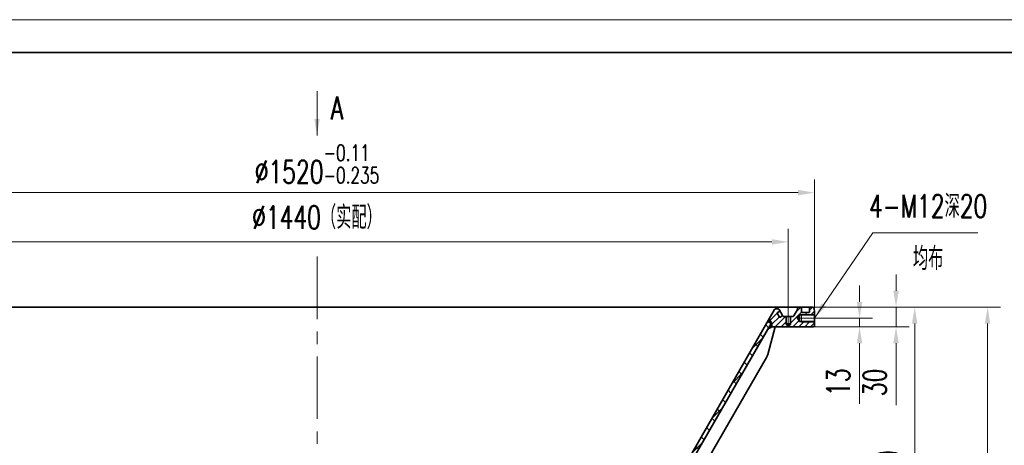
# Model space of a CAD drawing. Header units: millimetres. Extents: x -250 to 3950, y -50 to 2920.
# Tile 4 of 8: x 536 to 2040, y 2270 to 2920. Entities that reach past the tile are written whole.
import ezdxf

# ---------------------------------------------------------------- set-up
doc = ezdxf.new("R2010")
doc.units = ezdxf.units.MM
doc.header["$LTSCALE"] = 3
doc.linetypes.add('CENTER', pattern=[50.8, 31.75, -6.35, 6.35, -6.35])
for name, color, linetype, lineweight in [('YGJ波浪线', 3, 'Continuous', 15), ('YGJ粗实线', 7, 'Continuous', 35), ('YGJ细实线', 3, 'Continuous', 15), ('YGJ细点画线', 1, 'CENTER', 15)]:
    doc.layers.add(name, color=color, linetype=linetype, lineweight=lineweight)
doc.styles.add('HC_GBDIM', font='romans.shx', dxfattribs={"width": 0.7, "bigfont": 'hzdx.shx'})
doc.styles.add('标准', font='romans.shx', dxfattribs={"width": 0.7, "bigfont": 'hzdx.shx'})
doc.dimstyles.new('HC_GBDIM', dxfattribs={"dimtxt": 3.5, "dimasz": 2.5, "dimexe": 2, "dimexo": 0, "dimgap": 1.5, "dimtad": 1, "dimdec": 1, "dimzin": 0, "dimdsep": 46, "dimtxsty": 'HC_GBDIM', "dimcen": 2.5, "dimclrd": 3, "dimclre": 3, "dimclrt": 2, "dimadec": 0, "dimazin": 0, "dimtfac": 0.714286, "dimtdec": 1, "dimtmove": 0, "dimatfit": 3, "dimfxl": 1, "dimtzin": 0, "dimlwd": -1, "dimlwe": -1, "dimarcsym": 0})

# ---------------------------------------------------------------- blocks, each defined once
blk = doc.blocks.new('*D140')
at = {"layer": 'YGJ细实线', "color": 3, "ltscale": 0.833333}
for p, q in [((230.4, 2474.9), (230.4, 2676.1)), ((1750.4, 2474.9), (1750.4, 2676.1)), ((255.4, 2656.1), (1725.4, 2656.1))]:
    blk.add_line(p, q, dxfattribs=at)
at = {"layer": 'YGJ细实线', "color": 3}
for points in [[(255.4, 2660.3), (255.4, 2651.9), (230.4, 2656.1)], [(1725.4, 2651.9), (1725.4, 2660.3), (1750.4, 2656.1)]]:
    blk.add_solid(points, dxfattribs=at)
at = {"layer": 'YGJ细实线', "color": 2, "insert": (990.4, 2699.7), "char_height": 35, "attachment_point": 5, "style": 'HC_GBDIM'}
blk.add_mtext('%%c1520{}{{\\H0.7x;{\\S-0.11^ -0.235;}}{}}', dxfattribs=at)
blk = doc.blocks.new('*D136')
at = {"layer": 'YGJ细实线', "color": 3, "ltscale": 0.833333}
for p, q in [((1875, 2506.3), (1875, 2531.3)), ((1746, 2481.3), (1895, 2481.3)), ((1875, 2481.3), (1875, 2451.3)), ((1741.4, 2451.3), (1895, 2451.3)), ((1875, 2426.3), (1875, 2331.7))]:
    blk.add_line(p, q, dxfattribs=at)
at = {"layer": 'YGJ细实线', "color": 3}
for points in [[(1870.8, 2506.3), (1879.1, 2506.3), (1875, 2481.3)], [(1879.1, 2426.3), (1870.8, 2426.3), (1875, 2451.3)]]:
    blk.add_solid(points, dxfattribs=at)
at = {"layer": 'YGJ细实线', "color": 2, "insert": (1842.5, 2366.5), "char_height": 35, "attachment_point": 5, "rotation": 90, "style": 'HC_GBDIM'}
blk.add_mtext('30', dxfattribs=at)
blk = doc.blocks.new('*D243')
at = {"layer": 'YGJ细实线', "color": 3, "ltscale": 0.833333}
for p, q in [((1679.6, 2481.3), (1923.5, 2481.3)), ((1903.5, 2456.3), (1903.5, 1943.1)), ((1403.8, 1918.1), (1923.5, 1918.1))]:
    blk.add_line(p, q, dxfattribs=at)
at = {"layer": 'YGJ细实线', "color": 3}
for points in [[(1907.6, 2456.3), (1899.3, 2456.3), (1903.5, 2481.3)], [(1899.3, 1943.1), (1907.6, 1943.1), (1903.5, 1918.1)]]:
    blk.add_solid(points, dxfattribs=at)
at = {"layer": 'YGJ细实线', "color": 2, "insert": (1854.1, 2150.4), "char_height": 35, "attachment_point": 5, "rotation": 90, "style": 'HC_GBDIM'}
blk.add_mtext('563.2{}{{\\H0.7x;{\\S-0.1^ -0.3;}}{}(实配)}', dxfattribs=at)
blk = doc.blocks.new('*D173')
at = {"layer": 'YGJ细实线', "color": 3, "ltscale": 0.833333}
for p, q in [((1324, 2481.3), (2034.8, 2481.3)), ((2014.8, 2456.3), (2014.8, 1433.3)), ((1133.4, 1408.3), (2034.8, 1408.3))]:
    blk.add_line(p, q, dxfattribs=at)
at = {"layer": 'YGJ细实线', "color": 3}
for points in [[(2019, 2456.3), (2010.6, 2456.3), (2014.8, 2481.3)], [(2010.6, 1433.3), (2019, 1433.3), (2014.8, 1408.3)]]:
    blk.add_solid(points, dxfattribs=at)
at = {"layer": 'YGJ细实线', "color": 2, "insert": (1973, 1944.8), "char_height": 35, "attachment_point": 5, "rotation": 90, "style": '标准'}
blk.add_mtext('1073(实配){}{{\\H0.7x;}{}}', dxfattribs=at)
blk = doc.blocks.new('*U142')
at = {"layer": 'YGJ粗实线'}
blk.add_line((390, 287), (0, 287), dxfattribs=at)
at = {"layer": 'YGJ细实线'}
blk.add_line((395, 292), (-25, 292), dxfattribs=at)
blk = doc.blocks.new('*D152')
at = {"layer": 'YGJ细实线', "color": 3, "ltscale": 0.833333}
for p, q in [((1819.2, 2489.3), (1819.2, 2514.3)), ((1753.5, 2464.3), (1839.2, 2464.3)), ((1819.2, 2464.3), (1819.2, 2451.3)), ((1753.5, 2451.3), (1839.2, 2451.3)), ((1819.2, 2426.3), (1819.2, 2333.6))]:
    blk.add_line(p, q, dxfattribs=at)
at = {"layer": 'YGJ细实线', "color": 3}
for points in [[(1815, 2489.3), (1823.4, 2489.3), (1819.2, 2464.3)], [(1823.4, 2426.3), (1815, 2426.3), (1819.2, 2451.3)]]:
    blk.add_solid(points, dxfattribs=at)
at = {"layer": 'YGJ细实线', "color": 2, "insert": (1786.7, 2366.7), "char_height": 35, "attachment_point": 5, "rotation": 90, "style": 'HC_GBDIM'}
blk.add_mtext('13', dxfattribs=at)
blk = doc.blocks.new('*D247')
at = {"layer": 'YGJ细实线', "color": 3}
for p, q in [((270.4, 2482.5), (270.4, 2600.9)), ((1710.4, 2482.5), (1710.4, 2600.9)), ((295.4, 2580.9), (1685.4, 2580.9))]:
    blk.add_line(p, q, dxfattribs=at)
for points in [[(295.4, 2585), (295.4, 2576.7), (270.4, 2580.9)], [(1685.4, 2576.7), (1685.4, 2585), (1710.4, 2580.9)]]:
    blk.add_solid(points, dxfattribs=at)
at = {"layer": 'YGJ细实线', "color": 2, "insert": (990.4, 2618), "char_height": 35, "attachment_point": 5, "style": '标准'}
blk.add_mtext('%%c1440（实配）{}{{\\H0.7x;}{}}', dxfattribs=at)
blk = doc.blocks.new('SZCJ')
at = {"layer": 'YGJ粗实线', "ltscale": 0.833333}
for p, q in [((-849.8, 176.4), (-838.5, 134.2)), ((-849.8, 176.4), (-844.8, 176.4)), ((-844.8, 176.4), (-838.5, 172.8)), ((-838.5, 172.8), (-571.6, -289.5)), ((-836.5, 129.4), (-569.8, -332.6)), ((-569.8, -299.6), (-571.6, -289.5)), ((-569.8, -299.6), (-569.8, -332.6))]:
    blk.add_line(p, q, dxfattribs=at)
blk.add_arc((-819.2, 139.4), 20, 195, 210, dxfattribs=at)

msp = doc.modelspace()

# ---------------------------------------------------------------- hatches: boundary and pattern name
at = {"layer": 'YGJ细实线'}
h = msp.add_hatch(dxfattribs=at)
h.set_pattern_fill('ANSI31', color=3, scale=2)
h.set_pattern_definition([(45, (-24.7897, 511.552), (-4.490128, 4.490128), [])])
h.paths.add_polyline_path([(1707.388, 2455.832), (1707.388, 2454.832), (1707.838, 2454.832), (1707.838, 2454.341), (1707.838, 2453.832), (1710.388, 2452.36), (1710.388, 2451.36), (1690.388, 2451.334), (1687.388, 2451.334), (1685.388, 2451.334), (1685.388, 2456.279), (1681.233, 2463.475), (1689.522, 2477.832, -0.26794919), (1691.254, 2478.832), (1694.656, 2478.832, -0.26794412), (1696.388, 2477.832), (1697.555, 2475.81, -0.41054686), (1697.369, 2475.132), (1693.645, 2472.982, 0.41421356), (1693.462, 2472.299), (1697.058, 2466.071, 0.41421356), (1697.745, 2465.881), (1701.469, 2468.031, -0.41421356), (1702.152, 2467.848), (1702.739, 2466.832), (1703.894, 2466.832), (1706.388, 2466.832), (1706.988, 2466.832), (1706.988, 2455.832)])
h.paths.add_polyline_path([(1713.788, 2455.832), (1713.788, 2466.832), (1714.388, 2466.832), (1716.882, 2466.832), (1718.037, 2466.832), (1718.614, 2467.832), (1724.388, 2477.832), (1724.388, 2481.334), (1730.088, 2481.334, -0.41421356), (1730.388, 2481.034), (1730.388, 2473.832, 0.41421356), (1730.888, 2473.332), (1742.388, 2473.332, 0.41421356), (1742.888, 2473.832), (1742.888, 2481.032, -0.41421356), (1743.188, 2481.332), (1747.74, 2481.332, -0.3515871), (1749.621, 2479.681), (1750.312, 2475.765, -0.04366094), (1750.388, 2474.896), (1750.388, 2470.334), (1730.388, 2470.334), (1730.388, 2469.434), (1727.388, 2469.434), (1724.444, 2464.334), (1727.388, 2459.234), (1730.388, 2459.234), (1730.388, 2458.334), (1750.388, 2458.334), (1750.388, 2453.334, -0.41421356), (1748.388, 2451.334), (1741.443, 2451.334), (1710.388, 2451.334), (1710.388, 2452.36), (1712.938, 2453.832), (1712.938, 2454.341), (1712.938, 2454.832), (1713.388, 2454.832), (1713.388, 2455.832)])
h.paths.add_polyline_path([(290.388, 2451.334), (293.388, 2451.334), (295.388, 2451.334), (295.388, 2456.279), (299.543, 2463.475), (291.254, 2477.832, 0.26794919), (289.522, 2478.832), (286.12, 2478.832, 0.26794412), (284.388, 2477.832), (283.221, 2475.81, 0.41054686), (283.407, 2475.132), (287.131, 2472.982, -0.41421356), (287.314, 2472.299), (283.714, 2466.064, -0.41421356), (283.031, 2465.881), (279.307, 2468.031, 0.41421356), (278.614, 2467.832), (278.037, 2466.832), (276.882, 2466.832), (274.388, 2466.832), (273.788, 2466.832), (273.788, 2454.832), (273.388, 2454.832), (272.938, 2454.832), (272.938, 2453.832), (270.388, 2452.36), (270.388, 2452.026), (270.388, 2451.334)])
h.paths.add_polyline_path([(267.388, 2454.832), (266.988, 2454.832), (266.988, 2466.832), (266.388, 2466.832), (263.894, 2466.832), (262.739, 2466.832), (262.161, 2467.832), (256.388, 2477.832), (256.388, 2481.334), (250.688, 2481.334, 0.41421356), (250.388, 2481.034), (250.388, 2473.832, -0.41421356), (249.888, 2473.332), (238.388, 2473.332, -0.41421356), (237.888, 2473.832), (237.888, 2481.032, 0.41421356), (237.588, 2481.334), (233.124, 2481.334, 0.36397023), (231.155, 2479.681), (230.464, 2475.765, 0.04366094), (230.388, 2474.896), (230.388, 2470.334), (250.388, 2470.334), (250.388, 2469.434), (253.388, 2469.434), (256.332, 2464.334), (253.388, 2459.234), (250.388, 2459.234), (250.388, 2458.334), (230.388, 2458.334), (230.388, 2453.334, 0.41421356), (232.388, 2451.334), (270.067, 2451.334), (270.388, 2452.026), (270.388, 2452.36), (267.838, 2453.832), (267.838, 2454.832)])
h = msp.add_hatch(dxfattribs=at)
h.set_pattern_fill('ANSI37', color=256, scale=5, angle=180)
h.set_pattern_definition([(45, (-90.044, 111.53), (-11.22532, 11.22532), []), (135, (-90.044, 111.53), (-11.22532, -11.22532), [])])
h.paths.add_polyline_path([(1678.888, 2459.413), (1684.084, 2456.413), (1407.084, 1976.635), (1401.888, 1979.635)])
h = msp.add_hatch(dxfattribs=at)
h.set_pattern_fill('ANSI37', color=3, scale=0.25, angle=180)
h.set_pattern_definition([(45, (-90.04356, 111.53), (-0.561266, 0.561266), []), (135, (-90.04356, 111.53), (-0.561266, -0.561266), [])])
h.paths.add_polyline_path([(1681.151, 2451.334), (1684.084, 2456.413), (1678.888, 2459.413), (1681.233, 2463.475), (1685.388, 2456.279), (1685.388, 2451.334)])
h.paths.add_polyline_path([(1685.388, 2451.334), (1679.033, 2447.665), (1681.151, 2451.334)])

# ---------------------------------------------------------------- linework, layer by layer
at = {"layer": 'YGJ粗实线'}
for p, q in [((233.124, 2481.334), (1747.652, 2481.334)), ((1706.388, 2455.832), (1714.388, 2455.832)), ((1706.988, 2454.832), (1713.788, 2454.832)), ((1706.988, 2454.832), (1710.388, 2452.869)), ((1713.788, 2454.832), (1710.388, 2452.869))]:
    msp.add_line(p, q, dxfattribs=at)
at = {"layer": 'YGJ粗实线', "ltscale": 0.833333}
for p, q in [((1402.058, 1979.929), (1689.522, 2477.832)), ((1694.656, 2478.832), (1691.254, 2478.832)), ((1693.462, 2472.299), (1697.058, 2466.071)), ((1697.369, 2475.132), (1693.645, 2472.982)), ((1696.388, 2477.832), (1701.702, 2468.627)), ((1701.469, 2468.031), (1697.745, 2465.881)), ((1701.702, 2468.627), (1702.161, 2467.832)), ((1724.388, 2477.832), (1718.614, 2467.832)), ((1724.388, 2481.334), (1724.388, 2477.832)), ((1727.388, 2469.434), (1724.444, 2464.334)), ((1727.388, 2469.434), (1750.388, 2469.434)), ((1727.388, 2469.434), (1727.388, 2459.234)), ((1730.388, 2473.832), (1730.388, 2481.034)), ((1730.888, 2473.332), (1742.388, 2473.332)), ((1742.888, 2473.832), (1742.888, 2481.032)), ((1743.188, 2481.332), (1747.74, 2481.332)), ((1750.312, 2475.765), (1749.621, 2479.681)), ((1750.388, 2453.334), (1750.388, 2474.896)), ((1406.333, 1975.334), (1684.084, 2456.413)), ((1678.888, 2459.413), (1684.084, 2456.413)), ((1685.388, 2456.334), (1681.249, 2463.503)), ((1685.388, 2451.334), (1685.388, 2456.334)), ((1703.894, 2466.832), (1716.882, 2466.832)), ((1706.988, 2466.832), (1706.988, 2454.832)), ((1713.788, 2466.832), (1713.788, 2454.832)), ((1713.788, 2466.832), (1713.788, 2454.832)), ((1727.388, 2459.234), (1724.444, 2464.334)), ((1727.388, 2459.234), (1750.388, 2459.234)), ((1685.388, 2451.334), (1679.033, 2447.665)), ((1687.388, 2451.334), (1748.388, 2451.334))]:
    msp.add_line(p, q, dxfattribs=at)
for centre, radius, start, end in [((1691.254, 2476.832), 2, 90, 150), ((1693.895, 2472.549), 0.5, 120, 210), ((1694.656, 2476.832), 2, 30.001085, 90), ((1697.119, 2475.565), 0.5, 300, 29.281792), ((1701.719, 2467.598), 0.5, 30, 120), ((1703.894, 2468.832), 2, 210, 270), ((1716.882, 2468.832), 2, 270, 330), ((1730.088, 2481.034), 0.3, 0, 90), ((1730.888, 2473.832), 0.5, 180, 270), ((1742.388, 2473.832), 0.5, 270, 0), ((1743.188, 2481.032), 0.3, 90, 180), ((1747.652, 2479.334), 2, 10, 90), ((1745.388, 2474.896), 5, 0, 10), ((1697.495, 2466.314), 0.5, 210, 300), ((1748.388, 2453.334), 2, 270, 0)]:
    msp.add_arc(centre, radius, start, end, dxfattribs=at)
at = {"layer": 'YGJ细实线'}
for p, q in [((1702.161, 2467.832), (1702.739, 2466.832)), ((1718.614, 2467.832), (1718.037, 2466.832)), ((1750.312, 2475.765), (1750.388, 2475.334)), ((1750.388, 2475.334), (1750.388, 2474.896)), ((1703.894, 2466.832), (1702.739, 2466.832)), ((1706.388, 2455.832), (1706.388, 2466.832)), ((1714.388, 2455.832), (1714.388, 2466.832)), ((1716.882, 2466.832), (1718.037, 2466.832))]:
    msp.add_line(p, q, dxfattribs=at)
at = {"layer": 'YGJ细实线', "ltscale": 0.833333}
for p, q in [((1730.388, 2470.334), (1750.388, 2470.334)), ((1730.388, 2470.334), (1730.388, 2458.334)), ((1750.388, 2470.334), (1750.388, 2458.334)), ((1730.388, 2458.334), (1750.388, 2458.334))]:
    msp.add_line(p, q, dxfattribs=at)
at = {"layer": 'YGJ细点画线'}
msp.add_line((990.388, 2558.371), (990.388, 1370.814), dxfattribs=at)
at = {"layer": 'YGJ细点画线', "ltscale": 0.833333}
for p, q in [((1710.388, 2482.458), (1710.388, 2451.36)), ((1723.307, 2464.334), (1753.532, 2464.334))]:
    msp.add_line(p, q, dxfattribs=at)

# ---------------------------------------------------------------- block references
at = {"layer": 'YGJ波浪线', "ltscale": 0.833333, "xscale": 10, "yscale": 10, "zscale": 10}
msp.add_blockref('*U142', (0, 0), dxfattribs=at)
at = {"layer": 'YGJ细实线'}
msp.add_blockref('SZCJ', (1140.23, 2274.914), dxfattribs=at)
at = {"layer": 'YGJ细实线', "xscale": -1}
msp.add_blockref('SZCJ', (840.546, 2274.914), dxfattribs=at)

# ---------------------------------------------------------------- texts
at = {"layer": 'YGJ细实线', "color": 2, "insert": (1021.159, 2785.321), "char_height": 35, "width": 74.1021, "attachment_point": 5, "style": '标准'}
msp.add_mtext('A', dxfattribs=at)
at = {"layer": 'YGJ细实线', "color": 2, "char_height": 35, "attachment_point": 5, "style": '标准'}
for s, insert in [('4-M12深20', (1924.018, 2635.402)), ('均布', (1924.018, 2555.476))]:
    msp.add_mtext(s, dxfattribs=dict(at, insert=insert))

# ---------------------------------------------------------------- dimensions: what is measured, and where the dimension line sits
at = {"layer": 'YGJ细实线', "ltscale": 0.833333}
dim = msp.add_linear_dim(base=(1750.388, 2656.105), p1=(230.388, 2474.896), p2=(1750.388, 2474.896), text='%%c<>{}{{\\H0.7x;{\\S-0.11^ -0.235;}}{}}', dimstyle='HC_GBDIM', override={"dimscale": 10, "dimdec": 0}, dxfattribs=at)
dim.commit()
dim.dimension.update_dxf_attribs({"geometry": '*D140', "text_midpoint": (990.388, 2699.688)})
at = {"layer": 'YGJ细实线'}
dim = msp.add_linear_dim(base=(1710.388, 2580.875), p1=(270.388, 2482.458), p2=(1710.388, 2482.458), text='%%c<>（实配）{}{{\\H0.7x;}{}}', dimstyle='HC_GBDIM', override={"dimscale": 10, "dimdec": 0, "dimtxsty": '标准'}, dxfattribs=at)
dim.commit()
dim.dimension.update_dxf_attribs({"geometry": '*D247', "text_midpoint": (990.388, 2617.98)})
at = {"layer": 'YGJ细实线', "ltscale": 0.833333}
for base, p1, p2, picture, middle in [((1874.971, 2451.334), (1745.977, 2481.334), (1741.443, 2451.334), '*D136', (1874.971, 2366.5)), ((1819.211, 2451.334), (1753.532, 2464.334), (1753.532, 2451.334), '*D152', (1819.211, 2366.689))]:
    dim = msp.add_linear_dim(base=base, p1=p1, p2=p2, angle=90, dimstyle='HC_GBDIM', override={"dimscale": 10, "dimdec": 0, "dimtxsty": 'HC_GBDIM'}, dxfattribs=at)
    dim.commit()
    dim.dimension.update_dxf_attribs({"geometry": picture, "text_midpoint": middle, "dimtype": 160})
dim = msp.add_linear_dim(base=(2014.801, 1408.343), p1=(1323.971, 2481.332), p2=(1133.401, 1408.343), angle=90, text='<>(实配){}{{\\H0.7x;}{}}', dimstyle='HC_GBDIM', override={"dimscale": 10, "dimdec": 0, "dimtxsty": '标准'}, dxfattribs=at)
dim.commit()
dim.dimension.update_dxf_attribs({"geometry": '*D173', "text_midpoint": (1972.968, 1944.838)})
dim = msp.add_linear_dim(base=(1903.483, 1918.134), p1=(1679.552, 2481.332), p2=(1403.84, 1918.134), angle=90, text='<>{}{{\\H0.7x;{\\S-0.1^ -0.3;}}{}(实配)}', dimstyle='HC_GBDIM', override={"dimscale": 10}, dxfattribs=at)
dim.commit()
dim.dimension.update_dxf_attribs({"geometry": '*D243', "text_midpoint": (1903.483, 2150.428), "dimtype": 160})

# ---------------------------------------------------------------- leaders
msp.add_leader([(990.388, 2743.392), (990.388, 2811.157)], dimstyle='HC_GBDIM', override={"dimscale": 10, "dimgap": 1.5, "dimtad": 0}, dxfattribs=at)
at = {"layer": 'YGJ细实线'}
msp.add_leader([(1750.388, 2464.334), (1839.407, 2594.804), (1999.812, 2594.804)], dimstyle='HC_GBDIM', override={"dimscale": 10, "dimgap": 1.5, "dimtad": 0}, dxfattribs=at)

doc.saveas('drawing.dxf')
